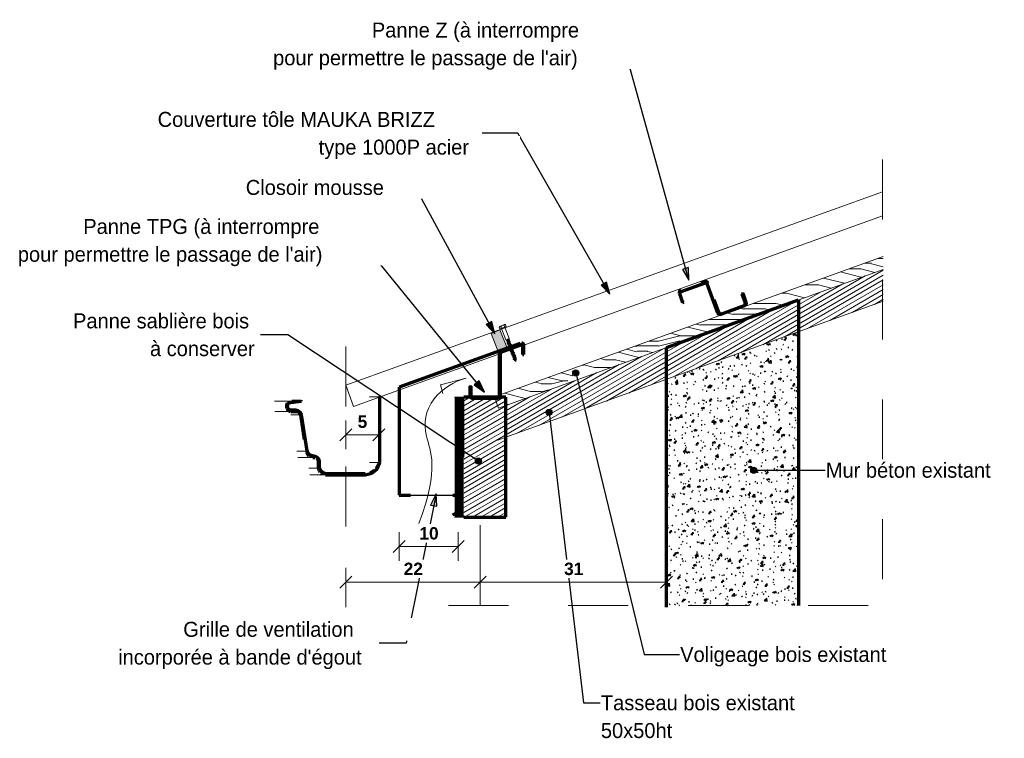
# Model space of a CAD drawing. Header units: metres. Extents: x -6.41 to -2.35, y 5.68 to 8.43.
# Tile 1 of 2: x -6.41 to -4.77, y 5.68 to 6.88. Entities that reach past the tile are written whole.
import ezdxf

# ---------------------------------------------------------------- set-up
doc = ezdxf.new("R2010")
doc.units = ezdxf.units.M
for name, pattern in [('Centre', [0.03175, 0.00635, -0.004763, 0.015875, -0.004763]), ('Tiret', [0.00635, 0.003175, -0.003175]), ('tiret perso', [0.0026, 0.0013, -0.0013])]:
    doc.linetypes.add(name, pattern=pattern)
for name, color, linetype, lineweight in [('001_Dark_1 20', 7, 'Continuous', 18), ('A-ANNO-DIMS', 211, 'Continuous', 9), ('A-ANNO-DIMS-10', 211, 'Continuous', 9), ('A-DETL', 90, 'Continuous', 18), ('A-DETL-CNTR', 5, 'Centre', 18), ('A-DETL-GENF', 92, 'Continuous', 18), ('A-DETL-MEDM', 33, 'Continuous', 70), ('G-ANNO-TEXT', 231, 'Continuous', 9), ('S-BEAM', 12, 'Continuous', 18), ('S-BEAM-HDLN', 1, 'Tiret', 18), ('VIS 6X60_dwg', 8, 'Continuous', 18)]:
    doc.layers.add(name, color=color, linetype=linetype, lineweight=lineweight)
doc.styles.add('Arial_B', font='arialbd.ttf', dxfattribs={"height": 0.020635})
doc.styles.add('Bodoni MT', font='BOD_R.TTF', dxfattribs={"height": 0.025})
doc.dimstyles.new('Cotation_cm', dxfattribs={"dimscale": 0.3048, "dimtxt": 0.020405, "dimasz": 0.065617, "dimexe": 0.07874, "dimexo": 0.0625, "dimgap": 0.019685, "dimtad": 1, "dimdec": 0, "dimlfac": 100, "dimzin": 0, "dimdsep": 46, "dimtxsty": 'Arial_B', "dimblk1": 'OBLIQUE', "dimblk2": 'OBLIQUE', "dimsah": 1, "dimcen": 0.09, "dimazin": 0, "dimtfac": 1, "dimtdec": 4, "dimtix": 1, "dimtmove": 0, "dimatfit": 3, "dimfxl": 0.07874, "dimfxlon": 1, "dimtvp": 1, "dimtfill": 1, "dimtolj": 1, "dimtzin": 0, "dimarcsym": 2})
pattern_1 = [(30, (0.0451, 4.125), (-0.0035, 0.006062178), [])]

# ---------------------------------------------------------------- blocks, each defined once
blk = doc.blocks.new('VIS 6X60_dwg-4979552-DETAIL D5')
at = {"layer": '001_Dark_1 20'}
for p, q in [((-5.6066, 6.3673), (-5.5986, 6.3703)), ((-5.6051, 6.3668), (-5.604, 6.364)), ((-5.5994, 6.369), (-5.5982, 6.3662)), ((-5.593, 6.3458), (-5.5961, 6.3436)), ((-5.5951, 6.341), (-5.5945, 6.3419)), ((-5.5941, 6.3384), (-5.5935, 6.3393)), ((-5.5881, 6.3395), (-5.5931, 6.3358)), ((-5.5897, 6.3411), (-5.5891, 6.3395)), ((-5.5871, 6.3369), (-5.5921, 6.3332)), ((-5.5851, 6.3316), (-5.5901, 6.3279)), ((-5.5881, 6.3227), (-5.5875, 6.3237)), ((-5.5821, 6.3238), (-5.5871, 6.3201)), ((-5.5791, 6.316), (-5.5841, 6.3123)), ((-5.5813, 6.3106), (-5.5824, 6.3103)), ((-5.5793, 6.313), (-5.5819, 6.3111))]:
    blk.add_line(p, q, dxfattribs=at)
at = {"layer": '001_Dark_1 20', "flags": 128}
for points in [[(-5.5971, 6.3698), (-5.5959, 6.3671), (-5.6063, 6.3631), (-5.6074, 6.3659)], [(-5.5984, 6.3661), (-5.591, 6.3471), (-5.5913, 6.3465), (-5.596, 6.3447), (-5.5967, 6.345), (-5.6039, 6.364)], [(-5.5955, 6.3445), (-5.5961, 6.3436), (-5.5951, 6.3436), (-5.5917, 6.3463), (-5.5911, 6.3447), (-5.5901, 6.3447), (-5.5907, 6.3437), (-5.5941, 6.341)], [(-5.5956, 6.3449), (-5.5955, 6.3445), (-5.5947, 6.3452)], [(-5.5901, 6.3447), (-5.5951, 6.341), (-5.5941, 6.341), (-5.5935, 6.3393), (-5.5901, 6.3421)], [(-5.5951, 6.3436), (-5.5945, 6.3419), (-5.5911, 6.3447)], [(-5.5907, 6.3437), (-5.5901, 6.3421), (-5.5891, 6.3421), (-5.5897, 6.3411), (-5.5931, 6.3384), (-5.5941, 6.3384), (-5.5891, 6.3421)], [(-5.5925, 6.3367), (-5.5891, 6.3395), (-5.5881, 6.3395), (-5.5887, 6.3385), (-5.5921, 6.3358), (-5.5931, 6.3358), (-5.5925, 6.3367), (-5.5931, 6.3384)], [(-5.5921, 6.3358), (-5.5915, 6.3341), (-5.5881, 6.3368)], [(-5.5911, 6.3332), (-5.5921, 6.3332), (-5.5915, 6.3341)], [(-5.5877, 6.3359), (-5.5911, 6.3332), (-5.5905, 6.3315)], [(-5.5861, 6.3343), (-5.5911, 6.3306), (-5.5901, 6.3306), (-5.5895, 6.3289), (-5.5861, 6.3316)], [(-5.5911, 6.3306), (-5.5905, 6.3315), (-5.5871, 6.3342), (-5.5861, 6.3343), (-5.5867, 6.3333), (-5.5901, 6.3306)], [(-5.5891, 6.328), (-5.5901, 6.3279), (-5.5895, 6.3289)], [(-5.5857, 6.3307), (-5.5891, 6.328), (-5.5885, 6.3263), (-5.5891, 6.3253)], [(-5.5841, 6.329), (-5.5891, 6.3253), (-5.5881, 6.3254), (-5.5875, 6.3237), (-5.5841, 6.3264)], [(-5.5887, 6.3385), (-5.5881, 6.3368), (-5.5871, 6.3369), (-5.5877, 6.3359), (-5.5871, 6.3342)], [(-5.5885, 6.3263), (-5.5851, 6.329), (-5.5841, 6.329), (-5.5847, 6.3281), (-5.5881, 6.3254)], [(-5.5847, 6.3281), (-5.5841, 6.3264), (-5.5831, 6.3264), (-5.5837, 6.3255), (-5.5871, 6.3227), (-5.5881, 6.3227), (-5.5831, 6.3264)], [(-5.5871, 6.3227), (-5.5865, 6.3211), (-5.5831, 6.3238)], [(-5.5867, 6.3333), (-5.5861, 6.3316), (-5.5851, 6.3316), (-5.5857, 6.3307), (-5.5851, 6.329)], [(-5.5837, 6.3255), (-5.5831, 6.3238), (-5.5821, 6.3238), (-5.5827, 6.3229), (-5.5861, 6.3201), (-5.5855, 6.3185), (-5.5821, 6.3212)], [(-5.5861, 6.3201), (-5.5871, 6.3201), (-5.5865, 6.3211)], [(-5.5861, 6.3175), (-5.5811, 6.3212), (-5.5817, 6.3203), (-5.5811, 6.3186), (-5.5801, 6.3186), (-5.5851, 6.3149)], [(-5.5851, 6.3175), (-5.5861, 6.3175), (-5.5855, 6.3185)], [(-5.5817, 6.3203), (-5.5851, 6.3175), (-5.5845, 6.3159), (-5.5811, 6.3186)], [(-5.5841, 6.3149), (-5.5851, 6.3149), (-5.5845, 6.3159)], [(-5.5807, 6.3177), (-5.5841, 6.3149), (-5.5835, 6.3132), (-5.5841, 6.3123), (-5.5831, 6.3123), (-5.5797, 6.3151), (-5.5792, 6.3137), (-5.5793, 6.313), (-5.5785, 6.3131), (-5.5794, 6.3119)], [(-5.5801, 6.3186), (-5.5807, 6.3177), (-5.5801, 6.316), (-5.5835, 6.3132)], [(-5.5785, 6.3131), (-5.5824, 6.3103), (-5.5819, 6.3111), (-5.5831, 6.3122), (-5.5831, 6.3123)], [(-5.5827, 6.3229), (-5.5821, 6.3212), (-5.5811, 6.3212)], [(-5.5801, 6.316), (-5.5791, 6.316), (-5.5797, 6.3151)]]:
    blk.add_lwpolyline(points, dxfattribs=at)
blk.add_lwpolyline([(-5.5813, 6.3105), (-5.5794, 6.3119), (-5.5796, 6.309)], close=True, dxfattribs=at)
at = {"layer": '001_Dark_1 20'}
for centre, radius, start, end in [((-5.6061, 6.3661), 0.00125, 32.5466, 189.4493), ((-5.6007, 6.364), 0.00513, 74.5369, 147.4589), ((-5.5981, 6.3692), 0.00125, 32.5466, 189.4493)]:
    blk.add_arc(centre, radius, start, end, dxfattribs=at)
blk = doc.blocks.new('DIMBLOCK1-DETAIL D5')
at = {"layer": 'A-ANNO-DIMS-10'}
for p, q in [((-5.8633, 5.9408), (-5.8633, 5.9648)), ((-5.6393, 5.9408), (-5.6393, 5.9648)), ((-5.8633, 5.9408), (-5.6393, 5.9408)), ((-5.8633, 5.9408), (-5.8633, 5.9168)), ((-5.6393, 5.9408), (-5.6393, 5.9168))]:
    blk.add_line(p, q, dxfattribs=at)
at = {"layer": 'A-ANNO-DIMS-10', "lineweight": 35}
for p, q in [((-5.8633, 5.9408), (-5.8533, 5.9508)), ((-5.6393, 5.9408), (-5.6293, 5.9508)), ((-5.8633, 5.9408), (-5.8733, 5.9308)), ((-5.6393, 5.9408), (-5.6493, 5.9308))]:
    blk.add_line(p, q, dxfattribs=at)
at = {"layer": 'A-ANNO-DIMS-10', "color": 0, "insert": (-5.7669, 5.9733), "char_height": 0.02063, "width": 0.037312, "attachment_point": 1, "line_spacing_factor": 0.941778, "style": 'Arial_B', "bg_fill": 3, "box_fill_scale": 1.25, "bg_fill_color": 256, "bg_fill_true_color": 13158600, "bg_fill_transparency": 0}
blk.add_mtext('22', dxfattribs=at)
blk = doc.blocks.new('_Oblique')
at = {"color": 0, "linetype": 'ByBlock', "lineweight": -2}
blk.add_line((-0.5, -0.5), (0.5, 0.5), dxfattribs=at)
blk = doc.blocks.new('DIMBLOCK2-DETAIL D5')
at = {"layer": 'A-ANNO-DIMS-10'}
for p, q in [((-5.6393, 5.9408), (-5.6393, 5.9648)), ((-5.3283, 5.9408), (-5.3283, 5.9648)), ((-5.6393, 5.9408), (-5.3283, 5.9408)), ((-5.6393, 5.9408), (-5.6393, 5.9168)), ((-5.3283, 5.9408), (-5.3283, 5.9168))]:
    blk.add_line(p, q, dxfattribs=at)
at = {"layer": 'A-ANNO-DIMS-10', "lineweight": 35}
for p, q in [((-5.6393, 5.9408), (-5.6293, 5.9508)), ((-5.3283, 5.9408), (-5.3183, 5.9508)), ((-5.6393, 5.9408), (-5.6493, 5.9308)), ((-5.3283, 5.9408), (-5.3383, 5.9308))]:
    blk.add_line(p, q, dxfattribs=at)
at = {"layer": 'A-ANNO-DIMS-10', "color": 0, "insert": (-5.4993, 5.9733), "char_height": 0.02063, "width": 0.037312, "attachment_point": 1, "line_spacing_factor": 0.941778, "style": 'Arial_B', "bg_fill": 3, "box_fill_scale": 1.25, "bg_fill_color": 256, "bg_fill_true_color": 13158600, "bg_fill_transparency": 0}
blk.add_mtext('31', dxfattribs=at)
blk = doc.blocks.new('DIMBLOCK3-DETAIL D5')
at = {"layer": 'A-ANNO-DIMS-10'}
for p, q in [((-5.8634, 6.1863), (-5.8634, 6.2103)), ((-5.8085, 6.1863), (-5.8085, 6.2103)), ((-5.8634, 6.1863), (-5.8085, 6.1863)), ((-5.8634, 6.1863), (-5.8634, 6.1623)), ((-5.8085, 6.1863), (-5.8085, 6.1623))]:
    blk.add_line(p, q, dxfattribs=at)
at = {"layer": 'A-ANNO-DIMS-10', "lineweight": 35}
for p, q in [((-5.8634, 6.1863), (-5.8534, 6.1963)), ((-5.8085, 6.1863), (-5.7985, 6.1963)), ((-5.8634, 6.1863), (-5.8734, 6.1763)), ((-5.8085, 6.1863), (-5.8185, 6.1763))]:
    blk.add_line(p, q, dxfattribs=at)
at = {"layer": 'A-ANNO-DIMS-10', "color": 0, "insert": (-5.8437, 6.2187), "char_height": 0.020635, "width": 0.018656, "attachment_point": 1, "line_spacing_factor": 0.941778, "style": 'Arial_B', "bg_fill": 3, "box_fill_scale": 1.25, "bg_fill_color": 256, "bg_fill_true_color": 13158600, "bg_fill_transparency": 0}
blk.add_mtext('\\fArial|b1|i0|c0|p34|;5', dxfattribs=at)
blk = doc.blocks.new('DIMBLOCK4-DETAIL D5')
at = {"layer": 'A-ANNO-DIMS-10'}
for p, q in [((-5.7746, 6.0001), (-5.7746, 6.0241)), ((-5.6758, 6.0001), (-5.6758, 6.0241)), ((-5.7746, 6.0001), (-5.6758, 6.0001)), ((-5.7746, 6.0001), (-5.7746, 5.9761)), ((-5.6758, 6.0001), (-5.6758, 5.9761))]:
    blk.add_line(p, q, dxfattribs=at)
at = {"layer": 'A-ANNO-DIMS-10', "lineweight": 35}
for p, q in [((-5.7746, 6.0001), (-5.7846, 5.9901)), ((-5.7746, 6.0001), (-5.7646, 6.0101)), ((-5.6758, 6.0001), (-5.6858, 5.9901)), ((-5.6758, 6.0001), (-5.6658, 6.0101))]:
    blk.add_line(p, q, dxfattribs=at)
at = {"layer": 'A-ANNO-DIMS-10', "color": 0, "insert": (-5.7407, 6.0325), "char_height": 0.02063, "width": 0.037312, "attachment_point": 1, "line_spacing_factor": 0.941778, "style": 'Arial_B', "bg_fill": 3, "box_fill_scale": 1.25, "bg_fill_color": 256, "bg_fill_true_color": 13158600, "bg_fill_transparency": 0}
blk.add_mtext('10', dxfattribs=at)

msp = doc.modelspace()

# ---------------------------------------------------------------- hatches: boundary and pattern name
at = {"layer": 'A-DETL-GENF'}
h = msp.add_hatch(dxfattribs=at)
h.set_pattern_fill('FP_3', style=0, pattern_type=2)
h.set_pattern_definition([(0, (0.0451, 4.125), (0, 0.1778), [0.03556, -0.05334, 0.01778, -0.07112]), (0, (0.16956, 4.129), (0, 0.1778), [0.03556, -0.14224]), (0, (0.15178, 4.138), (0, 0.1778), [0.01778, -0.16002]), (0, (0.05399, 4.143), (0, 0.1778), [0.00889, -0.12446, 0.00889, -0.03556]), (0, (0.11622, 4.152), (0, 0.1778), [0.03556, -0.05334, 0.00889, -0.08001]), (0, (0.07177, 4.156), (0, 0.1778), [0.02667, -0.15113]), (0, (0.11622, 4.161), (0, 0.1778), [0.05334, -0.12446]), (0, (0.06288, 4.165), (0, 0.1778), [0.03556, -0.14224]), (0, (0.134, 4.169), (0, 0.1778), [0.0889, -0.0889]), (0, (0.08066, 4.178), (0, 0.1778), [0.01778, -0.05334, 0.03556, -0.07112]), (0, (0.20512, 4.183), (0, 0.1778), [0.03556, -0.14224]), (0, (0.16956, 4.187), (0, 0.1778), [0.01778, -0.16002]), (0, (0.134, 4.192), (0, 0.1778), [0.01778, -0.16002]), (0, (0.0451, 4.196), (0, 0.1778), [0.03556, -0.14224]), (0, (0.134, 4.201), (0, 0.1778), [0.03556, -0.14224]), (0, (0.134, 4.209), (0, 0.1778), [0.03556, -0.03556, 0.03556, -0.07112]), (0, (0.09844, 4.218), (0, 0.1778), [0.01778, -0.0889, 0.03556, -0.03556]), (0, (0.134, 4.223), (0, 0.1778), [0.05334, -0.12446]), (0, (0.134, 4.232), (0, 0.1778), [0.03556, -0.14224]), (0, (0.06288, 4.236), (0, 0.1778), [0.05334, -0.07112, 0.01778, -0.03556]), (0, (0.06288, 4.245), (0, 0.1778), [0.0889, -0.0889]), (0, (0.16956, 4.249), (0, 0.1778), [0.01778, -0.16002]), (0, (0.11622, 4.254), (0, 0.1778), [0.03556, -0.14224]), (0, (0.08066, 4.258), (0, 0.1778), [0.01778, -0.07112, 0.01778, -0.07112]), (0, (0.06288, 4.263), (0, 0.1778), [0.01778, -0.05334, 0.03556, -0.07112]), (0, (0.09844, 4.267), (0, 0.1778), [0.01778, -0.0889, 0.01778, -0.05334]), (0, (0.134, 4.272), (0, 0.1778), [0.05334, -0.12446]), (0, (0.06288, 4.281), (0, 0.1778), [0.03556, -0.14224]), (0, (0.15178, 4.285), (0, 0.1778), [0.01778, -0.16002]), (0, (0.18734, 4.289), (0, 0.1778), [0.01778, -0.16002]), (14.036, (0.16956, 4.138), (0.17779802, 1.67e-06), [0.01831, -0.71477]), (14.036, (0.18734, 4.178), (0.17779802, 1.67e-06), [0.01831, -0.71477]), (14.036, (0.16956, 4.285), (0.17779802, 1.67e-06), [0.01831, -0.71477]), (14.036, (0.11622, 4.218), (0.17779802, 1.67e-06), [0.01831, -0.71477]), (14.036, (0.15178, 4.245), (0.17779802, 1.67e-06), [0.01831, -0.71477]), (14.036, (0.16956, 4.232), (0.17779802, 1.67e-06), [0.01831, -0.71477]), (14.036, (0.08066, 4.263), (0.17779802, 1.67e-06), [0.01831, -0.71477]), (14.036, (0.15178, 4.254), (0.17779802, 1.67e-06), [0.01831, -0.71477]), (14.036, (0.18734, 4.187), (0.17779802, 1.67e-06), [0.03663, -0.69646]), (14.036, (0.16956, 4.201), (0.17779802, 1.67e-06), [0.03663, -0.69646]), (14.036, (0.16956, 4.209), (0.17779802, 1.67e-06), [0.03663, -0.69646]), (165.964, (0.11622, 4.152), (-0.17779802, 1.67e-06), [0.01831, -0.03663, 0.01831, -0.65983]), (165.964, (0.08066, 4.178), (-0.17779802, 1.67e-06), [0.01831, -0.71477]), (165.964, (0.08066, 4.258), (-0.17779802, 1.67e-06), [0.03663, -0.69646]), (194.036, (0.16956, 4.129), (-0.17779802, -1.67e-06), [0.01831, -0.71477]), (345.964, (0.20512, 4.129), (0.17779802, -1.67e-06), [0.01831, -0.71477]), (345.964, (0.15178, 4.192), (0.17779802, -1.67e-06), [0.01831, -0.71477]), (345.964, (0.18734, 4.223), (0.17779802, -1.67e-06), [0.01831, -0.71477]), (345.964, (0.11622, 4.236), (0.17779802, -1.67e-06), [0.01831, -0.71477]), (345.964, (0.09844, 4.258), (0.17779802, -1.67e-06), [0.01831, -0.71477]), (345.964, (0.11622, 4.267), (0.17779802, -1.67e-06), [0.01831, -0.71477]), (345.964, (0.11622, 4.236), (0.17779802, -1.67e-06), [0.01831, -0.71477]), (345.964, (0.16956, 4.263), (0.17779802, -1.67e-06), [0.07325, -0.65983]), (345.964, (0.06288, 4.143), (0.17779802, -1.67e-06), [0.07325, -0.65983]), (345.964, (0.08066, 4.156), (0.17779802, -1.67e-06), [0.07325, -0.65983]), (345.964, (0.09844, 4.165), (0.17779802, -1.67e-06), [0.01831, -0.03663, 0.03663, -0.64152]), (345.964, (0.09844, 4.178), (0.17779802, -1.67e-06), [0.03663, -0.03663, 0.03663, -0.62321]), (345.964, (0.08066, 4.196), (0.17779802, -1.67e-06), [0.07325, -0.65983]), (345.964, (0.06288, 4.209), (0.17779802, -1.67e-06), [0.07325, -0.65983]), (345.964, (0.06288, 4.218), (0.17779802, -1.67e-06), [0.07325, -0.65983]), (345.964, (0.18734, 4.272), (0.17779802, -1.67e-06), [0.01831, -0.71477]), (345.964, (0.20512, 4.289), (0.17779802, -1.67e-06), [0.03663, -0.69646]), (345.964, (0.09844, 4.281), (0.17779802, -1.67e-06), [0.03663, -0.69646]), (345.964, (0.08066, 4.125), (0.17779802, -1.67e-06), [0.07325, -0.65983]), (345.964, (0.18734, 4.249), (0.17779802, -1.67e-06), [0.05494, -0.67815]), (345.964, (0.20512, 4.236), (0.17779802, -1.67e-06), [0.10988, -0.62321])])
h.paths.add_polyline_path([(-5.5966, 6.2354), (-4.967, 6.4624), (-4.967, 6.4837), (-5.6156, 6.2499), (-5.6153, 6.2491), (-5.5966, 6.2491)])
msp.add_hatch(color=254, dxfattribs=at).paths.add_polyline_path([(-5.6066, 6.3615), (-5.6212, 6.3557), (-5.6086, 6.324), (-5.594, 6.3297)])
at = {"layer": 'A-DETL-GENF', "lineweight": 35}
h = msp.add_hatch(dxfattribs=at)
h.set_pattern_fill('FP_4', color=55, style=0, pattern_type=2)
h.set_pattern_definition([(50, (0.0451, 4.125), (0.03643638, -0.0031863), [0.00381, -0.04191]), (355, (0.0451, 4.125), (-0.00704663, 0.03820955), [0.00305, -0.03353]), (100.451, (0.04814, 4.125), (0.02938482, 0.03502124), [0.00324, -0.03562]), (46.184, (0.0451, 4.135), (0.0542153, -0.00840626), [0.00572, -0.06287]), (96.636, (0.04962, 4.134), (0.04747916, 0.0494883), [0.00486, -0.05343]), (351.184, (0.0451, 4.135), (0.04748547, 0.04948695), [0.00457, -0.05029]), (21, (0.05018, 4.133), (0.03032322, -0.02045151), [0.00381, -0.04191]), (326, (0.05018, 4.133), (0.01236124, 0.0368351), [0.00305, -0.03353]), (71.451, (0.05271, 4.131), (0.04267917, 0.01638422), [0.00324, -0.03562]), (37.5, (0.0451, 4.125), (0.0006141, 0.016907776), [0.00168, -0.03145, 0.00168, -0.03236, -0.03366]), (37.5, (0.0451, 4.125), (0.0006141, 0.016907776), [-0.06716, 0.00168, -0.03198]), (7.5, (0.0451, 4.125), (0.01335918, 0.020035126), [0.00168, -0.01773, 0.00168, -0.03068, -0.01283]), (7.5, (0.0451, 4.125), (0.01335918, 0.020035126), [-0.05177, 0.00168, -0.01115]), (327.5, (0.03377, 4.125), (0.02711854, -0.001151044), [0.00168, -0.01102, 0.00168, -0.03795, -0.05258]), (327.5, (0.03377, 4.125), (0.02711854, -0.001151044), [-0.05232, 0.00168, -0.0509]), (317.5, (0.02869, 4.125), (0.0296253, 0.00508009), [0.00168, -0.01483, 0.00168, -0.02464, -0.03734]), (317.5, (0.02869, 4.125), (0.0296253, 0.00508009), [-0.04282, 0.00168, -0.03566])])
h.paths.add_polyline_path([(-5.1081, 5.9018), (-5.1081, 6.3584), (-5.3283, 6.279), (-5.3283, 5.9018)])
at = {"layer": 'G-ANNO-TEXT', "lineweight": 25}
for points in [[(-5.2915, 6.4446), (-5.2916, 6.4653), (-5.302, 6.4624)], [(-5.4232, 6.4211), (-5.4285, 6.4411), (-5.4378, 6.4358)], [(-5.6151, 6.3551), (-5.62, 6.3753), (-5.6294, 6.3702)], [(-5.6323, 6.2578), (-5.6408, 6.2766), (-5.6491, 6.2699)], [(-5.7128, 6.088), (-5.722, 6.0694), (-5.7115, 6.0673)]]:
    msp.add_hatch(color=7, dxfattribs=at).paths.add_polyline_path(points)
h = msp.add_hatch(color=7, dxfattribs=at)
edge = h.paths.add_edge_path()
edge.add_arc((-5.4799, 6.2897), 0.005, 0, 360)
h = msp.add_hatch(color=7, dxfattribs=at)
edge = h.paths.add_edge_path()
edge.add_arc((-5.5243, 6.2239), 0.005, 0, 360)
h = msp.add_hatch(color=7, dxfattribs=at)
edge = h.paths.add_edge_path()
edge.add_arc((-5.6424, 6.1428), 0.005, 0, 360)
h = msp.add_hatch(color=7, dxfattribs=at)
edge = h.paths.add_edge_path()
edge.add_arc((-5.1831, 6.1274), 0.005, 0, 360)
at = {"layer": 'S-BEAM'}
h = msp.add_hatch(dxfattribs=at)
h.set_pattern_fill('FP_1', color=8, style=0, pattern_type=2)
h.set_pattern_definition(pattern_1)
h.paths.add_polyline_path([(-5.5966, 6.1823), (-4.967, 6.4092), (-4.967, 6.4624), (-5.5966, 6.2354)])
h = msp.add_hatch(dxfattribs=at)
h.set_pattern_fill('FP_2', color=8, style=0, pattern_type=2)
h.set_pattern_definition([(89.615, (-5.666, 4.125), (-9.07188416e-05, -0.0060595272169), [])])
h.paths.add_polyline_path([(-5.6821, 6.0491), (-5.6666, 6.0491), (-5.6666, 6.2491), (-5.6821, 6.2491), (-5.6821, 6.1751)])
h = msp.add_hatch(dxfattribs=at)
h.set_pattern_fill('FP_1', color=8, style=0, pattern_type=2)
h.set_pattern_definition(pattern_1)
h.paths.add_polyline_path([(-5.5966, 6.2491), (-5.6666, 6.2491), (-5.6666, 6.0491), (-5.5966, 6.0491)])

# ---------------------------------------------------------------- linework, layer by layer
at = {"layer": 'A-DETL'}
for p, q in [((-5.8634, 6.2692), (-4.9683, 6.5919)), ((-5.8505, 6.2335), (-4.9683, 6.5515)), ((-4.967, 6.4837), (-5.6156, 6.2499)), ((-5.6088, 6.231), (-4.967, 6.4624)), ((-5.6212, 6.3557), (-5.6066, 6.3615)), ((-5.6086, 6.324), (-5.6212, 6.3557)), ((-5.6066, 6.3615), (-5.594, 6.3297)), ((-5.594, 6.3297), (-5.6086, 6.324)), ((-5.6628, 6.281), (-5.7053, 6.2696)), ((-5.8634, 6.2692), (-5.8505, 6.2335)), ((-5.7053, 6.2696), (-5.7015, 6.2551)), ((-5.6156, 6.2499), (-5.6088, 6.231)), ((-5.6393, 6.0358), (-5.6393, 5.9018))]:
    msp.add_line(p, q, dxfattribs=at)
at = {"layer": 'A-DETL', "linetype": 'tiret perso', "lineweight": 25}
msp.add_line((-5.7558, 6.086), (-5.6848, 6.086), dxfattribs=at)
at = {"layer": 'A-DETL'}
msp.add_open_spline([(-5.7416, 6.0385), (-5.7063, 6.1334), (-5.7363, 6.1784), (-5.7298, 6.2446), (-5.682, 6.2764), (-5.6628, 6.281)], degree=3, knots=[0, 0, 0, 0, 0.2761681, 0.4977259, 0.6765059, 0.6765059, 0.6765059, 0.6765059], dxfattribs=at)
at = {"layer": 'A-DETL-CNTR'}
for p, q in [((-4.9683, 6.6456), (-4.9683, 5.9018)), ((-5.8633, 6.3337), (-5.8633, 5.8989)), ((-5.6923, 5.9018), (-4.967, 5.9018))]:
    msp.add_line(p, q, dxfattribs=at)
at = {"layer": 'A-DETL-MEDM'}
for p, q in [((-5.3283, 6.3322), (-5.1081, 6.4115)), ((-5.1081, 6.4115), (-5.1081, 5.9018)), ((-5.5726, 6.339), (-5.7746, 6.2661)), ((-5.3283, 5.907), (-5.3283, 6.3322)), ((-5.3283, 5.8989), (-5.3283, 6.279)), ((-5.7746, 6.2661), (-5.7746, 6.086)), ((-5.7746, 6.086), (-5.7558, 6.086)), ((-5.6848, 6.086), (-5.6758, 6.086)), ((-5.6758, 6.086), (-5.6758, 6.058)), ((-5.6758, 6.058), (-5.6853, 6.0525))]:
    msp.add_line(p, q, dxfattribs=at)
at = {"layer": 'G-ANNO-TEXT', "color": 250, "lineweight": 25}
for p, q in [((-5.3939, 6.8152), (-5.437, 6.8152)), ((-5.2915, 6.4446), (-5.3939, 6.8152)), ((-5.5763, 6.6894), (-5.6359, 6.6894)), ((-5.4232, 6.4211), (-5.5763, 6.6894)), ((-5.7473, 6.599), (-5.7903, 6.599)), ((-5.6151, 6.3551), (-5.7473, 6.599)), ((-5.8197, 6.4877), (-5.8629, 6.4877)), ((-5.6323, 6.2578), (-5.8197, 6.4877)), ((-5.2916, 6.4653), (-5.302, 6.4624)), ((-5.302, 6.4624), (-5.2915, 6.4446)), ((-5.2915, 6.4446), (-5.2916, 6.4653)), ((-5.4285, 6.4411), (-5.4378, 6.4358)), ((-5.4232, 6.4211), (-5.4285, 6.4411)), ((-5.4378, 6.4358), (-5.4232, 6.4211)), ((-5.62, 6.3753), (-5.6294, 6.3702)), ((-5.6151, 6.3551), (-5.62, 6.3753)), ((-5.6294, 6.3702), (-5.6151, 6.3551)), ((-5.9603, 6.3534), (-6.0055, 6.3534)), ((-5.6424, 6.1428), (-5.9603, 6.3534)), ((-5.6408, 6.2766), (-5.6491, 6.2699)), ((-5.6323, 6.2578), (-5.6408, 6.2766)), ((-5.4799, 6.2897), (-5.3659, 5.8202)), ((-5.6491, 6.2699), (-5.6323, 6.2578)), ((-5.5243, 6.2239), (-5.4669, 5.7396)), ((-5.1831, 6.1274), (-5.0638, 6.1274)), ((-5.7128, 6.088), (-5.7627, 5.839)), ((-5.7128, 6.088), (-5.722, 6.0694)), ((-5.7115, 6.0673), (-5.7128, 6.088)), ((-5.722, 6.0694), (-5.7115, 6.0673)), ((-5.7627, 5.839), (-5.808, 5.839)), ((-5.3659, 5.8202), (-5.3067, 5.8202)), ((-5.4669, 5.7396), (-5.439, 5.7396))]:
    msp.add_line(p, q, dxfattribs=at)
for centre in [(-5.4799, 6.2897), (-5.5243, 6.2239), (-5.6424, 6.1428), (-5.1831, 6.1274)]:
    msp.add_circle(centre, 0.005, dxfattribs=at)
at = {"layer": 'S-BEAM', "lineweight": 70}
for p, q in [((-5.304, 6.4253), (-5.2636, 6.44)), ((-5.2643, 6.4419), (-5.2714, 6.4393)), ((-5.2611, 6.4388), (-5.2433, 6.39)), ((-5.3071, 6.4221), (-5.3017, 6.407)), ((-5.2017, 6.4221), (-5.2027, 6.4218)), ((-5.2027, 6.4218), (-5.1972, 6.4067)), ((-5.1954, 6.4074), (-5.2008, 6.4224)), ((-5.3017, 6.407), (-5.2998, 6.4077)), ((-5.2414, 6.3906), (-5.2489, 6.4113)), ((-5.2382, 6.3876), (-5.1978, 6.4023)), ((-5.6076, 6.3234), (-5.6076, 6.2516)), ((-5.6056, 6.2516), (-5.6056, 6.3232)), ((-5.605, 6.3244), (-5.5696, 6.3372)), ((-5.5686, 6.3362), (-5.5686, 6.3202)), ((-5.5666, 6.3202), (-5.5666, 6.3362)), ((-5.5686, 6.3202), (-5.5666, 6.3202)), ((-5.6566, 6.2676), (-5.6566, 6.2516)), ((-5.6546, 6.2516), (-5.6546, 6.2676)), ((-5.9552, 6.2406), (-5.9378, 6.2424)), ((-5.9378, 6.2424), (-5.9378, 6.2444)), ((-5.8065, 6.2496), (-5.8085, 6.2496)), ((-5.8065, 6.1402), (-5.8065, 6.2496)), ((-5.5966, 6.2491), (-5.6666, 6.2491)), ((-5.6526, 6.2476), (-5.6096, 6.2476)), ((-5.5966, 6.0491), (-5.5966, 6.2491)), ((-5.9619, 6.2381), (-5.9625, 6.2353)), ((-5.9625, 6.2353), (-5.9625, 6.2334)), ((-5.9625, 6.2334), (-5.9619, 6.2304)), ((-5.9612, 6.2394), (-5.9619, 6.2381)), ((-5.9619, 6.2304), (-5.9602, 6.2278)), ((-5.9605, 6.2334), (-5.9605, 6.2353)), ((-5.9602, 6.2278), (-5.9576, 6.2261)), ((-5.9576, 6.2261), (-5.9557, 6.2256)), ((-5.947, 6.2275), (-5.9546, 6.2275)), ((-5.9546, 6.2255), (-5.947, 6.2255)), ((-5.9393, 6.2196), (-5.933, 6.1789)), ((-5.9279, 6.1597), (-5.9374, 6.22)), ((-5.9293, 6.1575), (-5.9271, 6.1538)), ((-5.9271, 6.1538), (-5.9249, 6.1516)), ((-5.9187, 6.1489), (-5.9161, 6.1486)), ((-5.9161, 6.1486), (-5.9152, 6.1486)), ((-5.9095, 6.142), (-5.9095, 6.1311)), ((-5.9095, 6.1311), (-5.9082, 6.1271)), ((-5.9082, 6.1271), (-5.907, 6.1252)), ((-5.9075, 6.1313), (-5.9075, 6.142)), ((-5.8101, 6.1352), (-5.8127, 6.1307)), ((-5.9048, 6.1229), (-5.9022, 6.1211)), ((-5.8976, 6.1197), (-5.896, 6.1196)), ((-5.831, 6.1216), (-5.896, 6.1216)), ((-5.896, 6.1196), (-5.831, 6.1196)), ((-5.6666, 6.0491), (-5.5966, 6.0491))]:
    msp.add_line(p, q, dxfattribs=at)
at = {"layer": 'S-BEAM'}
for p, q in [((-5.3074, 6.4269), (-5.3074, 6.4234)), ((-5.2027, 6.4218), (-5.2027, 6.4237)), ((-5.5966, 6.1823), (-4.967, 6.4092)), ((-5.1951, 6.406), (-5.1951, 6.4095)), ((-5.5701, 6.3405), (-5.5701, 6.3392)), ((-5.6076, 6.3247), (-5.6076, 6.3234)), ((-5.606, 6.3275), (-5.606, 6.3266)), ((-5.5666, 6.3362), (-5.5666, 6.3386)), ((-5.9552, 6.2426), (-5.9826, 6.2426)), ((-5.9378, 6.2444), (-5.9534, 6.2444)), ((-5.9819, 6.2255), (-5.9546, 6.2255)), ((-5.9393, 6.2196), (-5.9549, 6.2196)), ((-5.9394, 6.1593), (-5.9454, 6.1593)), ((-5.9435, 6.1486), (-5.9161, 6.1486)), ((-5.9095, 6.1311), (-5.925, 6.1311)), ((-5.9234, 6.1196), (-5.896, 6.1196))]:
    msp.add_line(p, q, dxfattribs=at)
at = {"layer": 'S-BEAM', "lineweight": 70, "flags": 128}
for points in [[(-5.9605, 6.2353), (-5.9601, 6.2373), (-5.9589, 6.239), (-5.9572, 6.2402), (-5.9552, 6.2406)], [(-5.9546, 6.2275), (-5.9568, 6.228), (-5.9587, 6.2293), (-5.96, 6.2312), (-5.9605, 6.2334)], [(-5.9374, 6.22), (-5.9393, 6.2239), (-5.9428, 6.2266), (-5.947, 6.2275)], [(-5.9459, 6.2254), (-5.9436, 6.2248), (-5.9409, 6.2227), (-5.9393, 6.2196)], [(-5.9161, 6.1506), (-5.9213, 6.1518), (-5.9255, 6.155), (-5.9279, 6.1597)], [(-5.9075, 6.142), (-5.9081, 6.1453), (-5.91, 6.1481), (-5.9128, 6.15), (-5.9161, 6.1506)], [(-5.9114, 6.1467), (-5.91, 6.1445), (-5.9095, 6.142)], [(-5.896, 6.1216), (-5.9012, 6.1229), (-5.9053, 6.1263), (-5.9075, 6.1313)], [(-5.831, 6.1196), (-5.8198, 6.1223), (-5.811, 6.1296), (-5.8065, 6.1402)], [(-5.8164, 6.1269), (-5.8208, 6.124), (-5.8229, 6.1231)]]:
    msp.add_lwpolyline(points, dxfattribs=at)
at = {"layer": 'S-BEAM', "lineweight": 70}
for centre, radius, start, end in [((-5.263, 6.4381), 0.004, 20.0008, 110), ((-5.263, 6.4381), 0.002, 20, 110), ((-5.3034, 6.4234), 0.004, 110.0042, 200), ((-5.3034, 6.4234), 0.002, 110, 200), ((-5.1991, 6.406), 0.002, 290, 20), ((-5.1991, 6.406), 0.004, 290, 20), ((-5.2395, 6.3913), 0.004, 200, 290), ((-5.2395, 6.3913), 0.002, 200, 290), ((-5.6035, 6.3228), 0.00416, 127.3413, 172.4427), ((-5.6035, 6.3228), 0.00216, 134.162, 169.5011), ((-5.5696, 6.3362), 0.00304, 360, 97.9265), ((-5.5696, 6.3362), 0.00104, 360, 89.3025), ((-5.6526, 6.2516), 0.004, 180, 270), ((-5.6526, 6.2516), 0.002, 180, 270), ((-5.6096, 6.2516), 0.002, 270, 0), ((-5.6096, 6.2516), 0.004, 270, 0)]:
    msp.add_arc(centre, radius, start, end, dxfattribs=at)
at = {"layer": 'S-BEAM-HDLN'}
for p, q in [((-5.2715, 6.4393), (-5.3047, 6.4272)), ((-5.249, 6.4114), (-5.2592, 6.4395)), ((-5.2998, 6.4077), (-5.3052, 6.4228)), ((-5.2008, 6.4224), (-5.2016, 6.4222)), ((-5.2008, 6.4224), (-5.2008, 6.4244)), ((-5.2998, 6.4077), (-5.2998, 6.4097)), ((-5.1984, 6.4042), (-5.2389, 6.3895)), ((-5.5701, 6.3392), (-5.606, 6.3261)), ((-5.606, 6.3266), (-5.606, 6.3261)), ((-5.6566, 6.269), (-5.6566, 6.2676)), ((-5.6546, 6.2676), (-5.6566, 6.2676)), ((-5.6546, 6.269), (-5.6546, 6.2676)), ((-5.9552, 6.2426), (-5.958, 6.242)), ((-5.9378, 6.2444), (-5.9552, 6.2426)), ((-5.8085, 6.2496), (-5.824, 6.2496)), ((-5.8085, 6.2496), (-5.8085, 6.1404)), ((-5.6821, 6.2491), (-5.6666, 6.2491)), ((-5.6666, 6.2491), (-5.6666, 6.0491)), ((-5.6096, 6.2496), (-5.6526, 6.2496)), ((-5.9557, 6.2256), (-5.9546, 6.2255)), ((-5.947, 6.2255), (-5.9459, 6.2254)), ((-5.933, 6.1789), (-5.9299, 6.1593)), ((-5.6099, 6.1775), (-5.5966, 6.1823)), ((-5.9299, 6.1593), (-5.9394, 6.1593)), ((-5.9299, 6.1593), (-5.9293, 6.1575)), ((-5.9248, 6.1516), (-5.9222, 6.15)), ((-5.9222, 6.15), (-5.9188, 6.1489)), ((-5.8085, 6.1404), (-5.824, 6.1404)), ((-5.8127, 6.1307), (-5.8164, 6.1269)), ((-5.8085, 6.1404), (-5.8101, 6.1352)), ((-5.907, 6.1252), (-5.9049, 6.1229)), ((-5.9022, 6.1211), (-5.8977, 6.1197)), ((-5.823, 6.1231), (-5.831, 6.1216)), ((-5.6666, 6.0491), (-5.6821, 6.0491))]:
    msp.add_line(p, q, dxfattribs=at)
at = {"layer": 'S-BEAM-HDLN', "flags": 128}
for points in [[(-5.958, 6.242), (-5.9604, 6.2405), (-5.9612, 6.2394)], [(-5.9152, 6.1485), (-5.9136, 6.1481), (-5.9114, 6.1467)]]:
    msp.add_lwpolyline(points, dxfattribs=at)

# ---------------------------------------------------------------- block references
at = {"layer": 'VIS 6X60_dwg', "color": 7}
msp.add_blockref('VIS 6X60_dwg-4979552-DETAIL D5', (0, 0), dxfattribs=at)

# ---------------------------------------------------------------- texts
at = {"layer": 'G-ANNO-TEXT', "color": 7, "lineweight": 25, "char_height": 0.025, "attachment_point": 1, "style": 'Bodoni MT', "bg_fill": 3, "box_fill_scale": 1.25, "bg_fill_color": 256, "bg_fill_true_color": 13158600, "bg_fill_transparency": 0}
for s, insert, width in [('Panne Z (à interrompre', (-5.82, 6.874), 0.462574), ('Couverture tôle MAUKA BRIZZ', (-6.1773, 6.725), 0.654979), ('type 1000P acier', (-5.9088, 6.6787), 0.329494), ('Panne TPG (à interrompre', (-6.3014, 6.5464), 0.529915), ('Grille de ventilation', (-6.1346, 5.8746), 0.39443)]:
    msp.add_mtext(s, dxfattribs=dict(at, insert=insert, width=width))
at = {"layer": 'G-ANNO-TEXT', "color": 7, "lineweight": 25, "char_height": 0.025, "attachment_point": 1, "style": 'Bodoni MT'}
for s, insert, width in [('Panne sablière bois', (-6.3184, 6.389), 0.377595), ('à conserver', (-6.1901, 6.3427), 0.222067), ('Mur béton existant', (-5.0628, 6.1399), 0.378396), ('Voligeage bois existant', (-5.3057, 5.8327), 0.454557), ('Tasseau bois existant', (-5.438, 5.7521), 0.420084), ('50x50ht', (-5.438, 5.7058), 0.162743)]:
    msp.add_mtext(s, dxfattribs=dict(at, insert=insert, width=width))

# ---------------------------------------------------------------- next in the draw order: texts
at = {"layer": 'G-ANNO-TEXT', "color": 7, "lineweight": 25, "char_height": 0.025, "attachment_point": 1, "style": 'Bodoni MT', "bg_fill": 3, "box_fill_scale": 1.25, "bg_fill_color": 256, "bg_fill_true_color": 13158600, "bg_fill_transparency": 0}
for s, insert, width in [("pour permettre le passage de l'air)", (-5.9847, 6.8277), 0.662194), ('Closoir mousse', (-6.0303, 6.6115), 0.289409), ("pour permettre le passage de l'air)", (-6.4105, 6.5001), 0.662194), ("incorporée à bande d'égout", (-6.2431, 5.8283), 0.525907)]:
    msp.add_mtext(s, dxfattribs=dict(at, insert=insert, width=width))

# ---------------------------------------------------------------- next in the draw order: dimensions: what is measured, and where the dimension line sits
at = {"layer": 'A-ANNO-DIMS'}
dim = msp.add_linear_dim(base=(-5.8085, 6.1863), p1=(-5.8634, 6.2103), p2=(-5.8085, 6.2103), angle=0, dimstyle='Cotation_cm', override={"dimpost": '<>', "dimfxl": 0.054895}, dxfattribs=at)
dim.commit()
dim.dimension.update_dxf_attribs({"geometry": 'DIMBLOCK3-DETAIL D5', "text_midpoint": (-5.8359, 6.2028)})
dim = msp.add_linear_dim(base=(-5.6393, 5.9408), p1=(-5.8633, 5.9648), p2=(-5.6393, 5.9648), dimstyle='Cotation_cm', override={"dimpost": '<>', "dimfxl": 0.224}, dxfattribs=at)
dim.commit()
dim.dimension.update_dxf_attribs({"geometry": 'DIMBLOCK1-DETAIL D5', "text_midpoint": (-5.7513, 5.9572)})

# ---------------------------------------------------------------- next in the draw order: dimensions: what is measured, and where the dimension line sits
for base, p1, p2, override, picture, middle in [((-5.6758, 6.0001), (-5.7746, 6.0241), (-5.6758, 6.0241), {"dimpost": '<>', "dimfxl": 0.098782}, 'DIMBLOCK4-DETAIL D5', (-5.7252, 6.0166)), ((-5.3283, 5.9408), (-5.6393, 5.9648), (-5.3283, 5.9648), {"dimpost": '<>', "dimfxl": 0.311041}, 'DIMBLOCK2-DETAIL D5', (-5.4838, 5.9573))]:
    dim = msp.add_linear_dim(base=base, p1=p1, p2=p2, dimstyle='Cotation_cm', override=override, dxfattribs=at)
    dim.commit()
    dim.dimension.update_dxf_attribs({"geometry": picture, "text_midpoint": middle})

doc.saveas('drawing.dxf')
